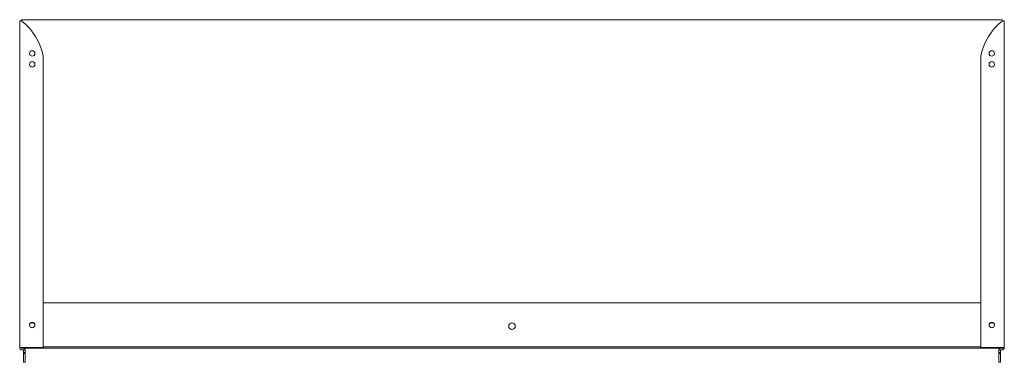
# Model space of a CAD drawing. Header units: millimetres. Extents: x -565 to 338, y -247 to 67.
import ezdxf

# ---------------------------------------------------------------- set-up
doc = ezdxf.new("R2010")
doc.units = ezdxf.units.MM

msp = doc.modelspace()

# ---------------------------------------------------------------- linework, layer by layer
at = {"color": 0, "linetype": 'Continuous', "lineweight": 0}
for p, q in [((-565.04, 66.02), (-565.04, -233.48)), ((-564, 66.02), (-565.04, 66.02)), ((-563.28, 66.02), (-564, 66.02)), ((-562.54, 66.96), (335.46, 66.96)), ((336.21, 66.02), (336.93, 66.02)), ((336.93, 66.02), (337.96, 66.02)), ((337.96, 66.02), (337.96, -233.48)), ((-543.54, 34.02), (-543.54, -233.48)), ((316.47, 34.02), (316.47, -233.48)), ((316.47, -192.54), (-543.54, -192.54)), ((-565.04, -233.79), (-565.04, -233.48)), ((-563.04, -233.48), (-565.04, -233.48)), ((-563.54, -234.29), (-563.54, -233.48)), ((336.46, -234.29), (-563.54, -234.29)), ((-563.04, -233.48), (-543.54, -233.48)), ((-543.54, -233.04), (316.47, -233.04)), ((335.96, -233.48), (316.47, -233.48)), ((335.96, -233.48), (337.96, -233.48)), ((336.46, -233.48), (336.46, -234.29)), ((337.96, -233.79), (337.96, -233.48)), ((-562.01, -235.79), (-563.04, -235.79)), ((-561.7, -235.9), (-560.05, -235.9)), ((-561.51, -236.29), (-561.51, -238.2)), ((-561.51, -238.2), (-561.51, -239.2)), ((-561.51, -238.2), (-560.01, -238.2)), ((-561.51, -239.2), (-561.51, -245.4)), ((-561.51, -239.2), (-560.01, -239.2)), ((-560.01, -238.2), (-560.01, -236.29)), ((-560.01, -239.2), (-560.01, -238.2)), ((-560.01, -245.4), (-560.01, -239.2)), ((332.94, -236.29), (332.94, -238.2)), ((332.94, -238.2), (332.94, -239.2)), ((332.94, -238.2), (334.44, -238.2)), ((332.94, -239.2), (332.94, -245.4)), ((332.94, -239.2), (334.44, -239.2)), ((332.98, -235.9), (334.44, -235.9)), ((334.44, -235.9), (334.44, -236.29)), ((334.44, -238.2), (334.44, -236.29)), ((334.44, -239.2), (334.44, -238.2)), ((334.44, -245.4), (334.44, -239.2)), ((334.94, -235.79), (335.96, -235.79)), ((-561.51, -247.2), (-561.51, -245.4)), ((-561.51, -247.2), (-560.01, -247.2)), ((-560.01, -245.4), (-560.01, -247.2)), ((332.94, -247.2), (332.94, -245.4)), ((332.94, -247.2), (334.44, -247.2)), ((334.44, -245.4), (334.44, -247.2))]:
    msp.add_line(p, q, dxfattribs=at)
at = {"color": 0, "linetype": 'Continuous', "lineweight": 0, "extrusion": (0, 0, -1)}
for centre, radius, start, end in [((562.54, 65.96), 1, 3.5992, 90), ((-370.14, 22.73), 54.85, 11.88511, 51.45901), ((-335.46, 65.96), 1, 90, 176.4008), ((-326.47, 36.02), 2.5, 270, 90), ((-326.47, 36.02), 2.5, 90, 270), ((-326.47, 26.02), 2.5, 270, 90), ((-326.47, 26.02), 2.5, 90, 270), ((553.54, -214.04), 3, 37.39383, 142.44755), ((113.54, -214.04), 3, 0, 180), ((113.54, -214.04), 3, 180, 0), ((-326.47, -212.98), 2.5, 270, 90), ((-326.46, -214.04), 3, 37.55245, 142.60617), ((-326.47, -212.98), 2.5, 90, 270), ((563.04, -233.79), 2, 270, 0), ((-334.94, -236.29), 2, 11.28144, 90), ((-334.94, -236.29), 0.5, 360, 90)]:
    msp.add_arc(centre, radius, start, end, dxfattribs=at)
at = {"color": 0, "linetype": 'Continuous', "lineweight": 0}
for centre, radius, start, end in [((-597.21, 22.73), 54.85, 11.88511, 51.45901), ((-553.54, 36.02), 2.5, 90, 270), ((-553.54, 36.02), 2.5, 270, 90), ((-553.54, 26.02), 2.5, 90, 270), ((-553.54, 26.02), 2.5, 270, 90), ((-553.54, -212.98), 2.5, 90, 270), ((-553.54, -212.98), 2.5, 270, 90), ((-562.01, -236.29), 2, 11.28144, 90), ((335.96, -233.79), 2, 270, 0), ((-562.01, -236.29), 0.5, 51.49133, 90), ((-562.01, -236.29), 0.5, 0, 51.49133), ((-562.01, -236.29), 2, 0, 11.28144), ((334.94, -236.29), 2, 168.71856, 180)]:
    msp.add_arc(centre, radius, start, end, dxfattribs=at)
for points, knots in [([(-563.04, 65.63), (-563.1, 65.66), (-563.17, 65.68), (-563.34, 65.75), (-563.44, 65.79), (-563.63, 65.86), (-563.72, 65.9), (-563.88, 65.97), (-563.94, 66), (-564, 66.02)], [-0.106466, -0.106466, -0.106466, -0.106466, -0.0843045, -0.0843045, -0.0533028, -0.0533028, -0.0222436, -0.0222436, 0, 0, 0, 0]), ([(-563.04, 65.63), (-563.06, 65.67), (-563.11, 65.74), (-563.21, 65.91), (-563.25, 65.98), (-563.28, 66.02)], [0, 0, 0, 0, 0.5, 0.5, 1, 1, 1, 1]), ([(335.96, 65.63), (335.99, 65.67), (336.03, 65.74), (336.09, 65.83), (336.14, 65.91), (336.18, 65.98), (336.21, 66.02)], [0, 0, 0, 0, 0.5, 0.5, 0.5, 1, 1, 1, 1]), ([(335.96, 65.63), (336.03, 65.66), (336.1, 65.68), (336.27, 65.75), (336.37, 65.79), (336.56, 65.86), (336.65, 65.9), (336.81, 65.97), (336.87, 66), (336.93, 66.02)], [-0.106466, -0.106466, -0.106466, -0.106466, -0.0843045, -0.0843045, -0.0533028, -0.0533028, -0.0222436, -0.0222436, 0, 0, 0, 0])]:
    msp.add_open_spline(points, degree=3, knots=knots, dxfattribs=at)

doc.saveas('drawing.dxf')
